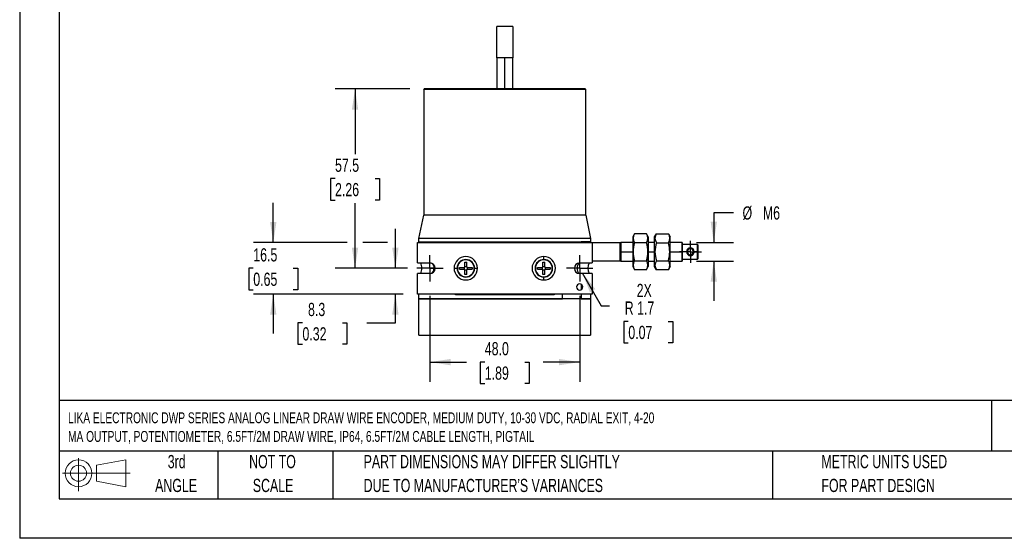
# Model space of a CAD drawing. Header units: millimetres. Extents: x 0 to 559, y 0 to 432.
# Tile 1 of 3: x 0 to 316, y 0 to 166. Entities that reach past the tile are written whole.
import ezdxf

# ---------------------------------------------------------------- set-up
doc = ezdxf.new("R2010")
doc.units = ezdxf.units.MM
doc.header["$LTSCALE"] = 2
doc.linetypes.add('CENTERX2', pattern=[20.32, 12.7, -2.54, 2.54, -2.54])
doc.layers.add('CENTER', color=40, linetype='CENTERX2')
doc.layers.add('SLD-DEFPOINTS', color=7, linetype='Continuous')
doc.layers.add('DIMENSIONS', color=140, linetype='Continuous', lineweight=25)
doc.layers.add('TEXT', color=140, linetype='Continuous', lineweight=25)
doc.styles.add('SLDTEXTSTYLE0', font='TXT', dxfattribs={"width": 0.7})
doc.dimstyles.new('SLDDIMSTYLE0', dxfattribs={"dimtxt": 4.316016, "dimasz": 6.604, "dimexe": 0, "dimexo": 0.0625, "dimgap": 1.079004, "dimtad": 0, "dimtih": 1, "dimtoh": 1, "dimdec": 1, "dimrnd": 1e-09, "dimzin": 4, "dimdsep": 46, "dimtxsty": 'SLDTEXTSTYLE0', "dimsah": 1, "dimcen": 0.09, "dimadec": 0, "dimazin": 1, "dimtfac": 1, "dimtdec": 1, "dimtofl": 0, "dimtmove": 0, "dimatfit": 3, "dimfxl": 0, "dimfrac": 2, "dimtolj": 1, "dimtzin": 12, "dimarcsym": 0})
doc.dimstyles.new('SLDDIMSTYLE1', dxfattribs={"dimtxt": 4.316016, "dimasz": 6.604, "dimexe": 0, "dimexo": 0.0625, "dimgap": 1.079004, "dimtad": 0, "dimtih": 1, "dimtoh": 1, "dimdec": 1, "dimrnd": 1e-09, "dimzin": 12, "dimdsep": 46, "dimtxsty": 'SLDTEXTSTYLE0', "dimsah": 1, "dimcen": 0.09, "dimadec": 0, "dimazin": 3, "dimtfac": 1, "dimtdec": 1, "dimtofl": 0, "dimtmove": 0, "dimatfit": 3, "dimfxl": 0, "dimfrac": 2, "dimtolj": 1, "dimtzin": 12, "dimarcsym": 0})
doc.dimstyles.new('SLDDIMSTYLE3', dxfattribs={"dimtxt": 4.316016, "dimasz": 6.604, "dimexe": 0, "dimexo": 0.0625, "dimgap": 1.079004, "dimtad": 0, "dimtih": 1, "dimtoh": 1, "dimdec": 1, "dimrnd": 1e-09, "dimzin": 12, "dimdsep": 46, "dimtxsty": 'SLDTEXTSTYLE0', "dimsah": 1, "dimcen": 0.09, "dimadec": 0, "dimazin": 3, "dimtfac": 1, "dimtdec": 1, "dimtmove": 0, "dimatfit": 0, "dimfxl": 0, "dimfrac": 2, "dimtolj": 1, "dimtzin": 12, "dimarcsym": 0})
doc.dimstyles.new('SLDDIMSTYLE6', dxfattribs={"dimtxt": 4.316016, "dimasz": 6.604, "dimexe": 0, "dimexo": 0.0625, "dimgap": 1.079004, "dimtad": 0, "dimtih": 1, "dimtoh": 1, "dimdec": 1, "dimrnd": 1e-09, "dimzin": 12, "dimdsep": 46, "dimtxsty": 'SLDTEXTSTYLE0', "dimsah": 1, "dimcen": 0, "dimadec": 0, "dimazin": 3, "dimtfac": 1, "dimtdec": 1, "dimtofl": 0, "dimtmove": 0, "dimatfit": 3, "dimfxl": 0, "dimfrac": 2, "dimtolj": 1, "dimtzin": 12, "dimarcsym": 0})

# ---------------------------------------------------------------- blocks, each defined once
blk = doc.blocks.new('Block11')
at = {"color": 7, "linetype": 'Continuous', "lineweight": 18}
for p, q in [((5.18, 10.62), (5.18, 0)), ((10.96, 8.33), (20.35, 10.06)), ((20.35, 10.06), (20.35, 1.46)), ((10.96, 3.19), (10.96, 8.33)), ((0, 5.76), (21.75, 5.76)), ((10.96, 3.19), (20.35, 1.46))]:
    blk.add_line(p, q, dxfattribs=at)
for radius in [4.3, 2.57]:
    blk.add_circle((5.18, 5.76), radius, dxfattribs=at)
blk = doc.blocks.new('Block12')
at = {"layer": 'SLD-DEFPOINTS'}
blk.add_blockref('Block11', (0, 0), dxfattribs=at)
blk = doc.blocks.new('SW_NOTE_0')
at = {"layer": 'TEXT', "color": 0, "linetype": 'CENTERX2', "lineweight": 18, "char_height": 3.4837, "attachment_point": 1, "style": 'SLDTEXTSTYLE0'}
for s, insert in [('LIKA ELECTRONIC DWP SERIES ANALOG LINEAR DRAW WIRE ENCODER, MEDIUM DUTY, 10-30 VDC, RADIAL EXIT, 4-20', (0, 4.49)), ('MA OUTPUT, POTENTIOMETER, 6.5FT/2M DRAW WIRE, IP64, 6.5FT/2M CABLE LENGTH, PIGTAIL', (0, -1.49))]:
    blk.add_mtext(s, dxfattribs=dict(at, insert=insert))
blk = doc.blocks.new('SW_NOTE_0_3')
at = {"layer": 'TEXT', "color": 0, "linetype": 'CENTERX2', "lineweight": 18, "char_height": 4.2333, "attachment_point": 1, "style": 'SLDTEXTSTYLE0'}
for s, insert in [('PART DIMENSIONS MAY DIFFER SLIGHTLY', (0, 5.46)), ("DUE TO MANUFACTURER'S VARIANCES", (0, -2.19))]:
    blk.add_mtext(s, dxfattribs=dict(at, insert=insert))
blk = doc.blocks.new('SW_NOTE_0_4')
at = {"layer": 'TEXT', "color": 0, "linetype": 'CENTERX2', "lineweight": 18, "char_height": 4.233, "attachment_point": 2, "style": 'SLDTEXTSTYLE0'}
for s, insert in [('NOT TO', (10.52, 5.46)), ('SCALE', (10.71, -2.19))]:
    blk.add_mtext(s, dxfattribs=dict(at, insert=insert))
blk = doc.blocks.new('SW_NOTE_0_5')
at = {"layer": 'TEXT', "color": 0, "linetype": 'CENTERX2', "lineweight": 18, "char_height": 4.233, "attachment_point": 2, "style": 'SLDTEXTSTYLE0'}
for s, insert in [('3rd', (4.63, 5.46)), ('ANGLE', (4.44, -2.19))]:
    blk.add_mtext(s, dxfattribs=dict(at, insert=insert))
blk = doc.blocks.new('SW_NOTE_0_6')
at = {"layer": 'TEXT', "color": 0, "linetype": 'CENTERX2', "lineweight": 18, "char_height": 4.2333, "attachment_point": 1, "style": 'SLDTEXTSTYLE0'}
for s, insert in [('METRIC UNITS USED', (0, 5.46)), ('FOR PART DESIGN', (0, -2.19))]:
    blk.add_mtext(s, dxfattribs=dict(at, insert=insert))
blk = doc.blocks.new('_D_24')
at = {"layer": 'DIMENSIONS'}
for p, q in [((131.48, 77.77), (131.48, 50.17)), ((179.48, 77.77), (179.48, 50.17)), ((131.48, 56.52), (143.22, 56.52)), ((149.07, 56.52), (147.62, 56.52)), ((147.62, 56.52), (147.62, 49.66)), ((161.89, 56.52), (163.34, 56.52)), ((163.34, 56.52), (163.34, 49.66)), ((179.48, 56.52), (167.74, 56.52)), ((147.62, 49.66), (149.07, 49.66)), ((163.34, 49.66), (161.89, 49.66))]:
    blk.add_line(p, q, dxfattribs=at)
for points in [[(131.48, 56.52), (138.09, 55.5), (138.09, 57.53)], [(179.48, 56.52), (172.88, 57.53), (172.88, 55.5)]]:
    blk.add_solid(points, dxfattribs=at)
at = {"layer": 'DIMENSIONS', "char_height": 4.233, "attachment_point": 1, "style": 'SLDTEXTSTYLE0'}
for s, insert in [('48.0', (149.07, 62.94)), ('1.89', (149.07, 55.11))]:
    blk.add_mtext(s, dxfattribs=dict(at, insert=insert))
blk = doc.blocks.new('_D_25')
at = {"layer": 'DIMENSIONS'}
for p, q in [((125.08, 144.11), (101.13, 144.11)), ((107.48, 144.11), (107.48, 123.19)), ((101.07, 115.36), (99.62, 115.36)), ((99.62, 115.36), (99.62, 108.5)), ((113.89, 115.36), (115.34, 115.36)), ((115.34, 115.36), (115.34, 108.5)), ((99.62, 108.5), (101.07, 108.5)), ((107.48, 86.61), (107.48, 107.53)), ((115.34, 108.5), (113.89, 108.5)), ((122.64, 86.61), (101.13, 86.61))]:
    blk.add_line(p, q, dxfattribs=at)
for points in [[(107.48, 144.11), (106.47, 137.51), (108.5, 137.51)], [(107.48, 86.61), (108.5, 93.21), (106.47, 93.21)]]:
    blk.add_solid(points, dxfattribs=at)
at = {"layer": 'DIMENSIONS', "char_height": 4.233, "attachment_point": 1, "style": 'SLDTEXTSTYLE0'}
for s, insert in [('57.5', (101.07, 121.78)), ('2.26', (101.07, 113.96))]:
    blk.add_mtext(s, dxfattribs=dict(at, insert=insert))
blk = doc.blocks.new('_D_26')
at = {"layer": 'DIMENSIONS'}
for p, q in [((228.78, 104.44), (222.46, 104.44)), ((222.46, 104.44), (222.46, 94.91)), ((216.88, 94.91), (228.81, 94.91)), ((216.88, 88.91), (228.81, 88.91)), ((222.46, 88.91), (222.46, 76.21))]:
    blk.add_line(p, q, dxfattribs=at)
for points in [[(222.46, 94.91), (223.48, 101.51), (221.45, 101.51)], [(222.46, 88.91), (221.45, 82.31), (223.48, 82.31)]]:
    blk.add_solid(points, dxfattribs=at)
at = {"layer": 'DIMENSIONS', "char_height": 4.233, "attachment_point": 1, "style": 'SLDTEXTSTYLE0'}
for s, insert in [('%%c', (231.68, 106.47)), ('M6', (238.19, 106.47))]:
    blk.add_mtext(s, dxfattribs=dict(at, insert=insert))
blk = doc.blocks.new('_D_27')
at = {"layer": 'DIMENSIONS'}
for p, q in [((120.42, 86.61), (120.42, 99.31)), ((124.27, 86.61), (114.07, 86.61)), ((122.88, 78.36), (114.07, 78.36)), ((120.42, 69.1), (120.42, 78.36)), ((90.63, 69.1), (89.18, 69.1)), ((89.18, 69.1), (89.18, 62.24)), ((103.45, 69.1), (104.9, 69.1)), ((104.9, 69.1), (104.9, 62.24)), ((111.23, 69.1), (120.42, 69.1)), ((89.18, 62.24), (90.63, 62.24)), ((104.9, 62.24), (103.45, 62.24))]:
    blk.add_line(p, q, dxfattribs=at)
for points in [[(120.42, 86.61), (121.43, 93.21), (119.4, 93.21)], [(120.42, 78.36), (119.4, 71.76), (121.43, 71.76)]]:
    blk.add_solid(points, dxfattribs=at)
at = {"layer": 'DIMENSIONS', "char_height": 4.233, "attachment_point": 1, "style": 'SLDTEXTSTYLE0'}
for s, insert in [('8.3', (92.42, 75.52)), ('0.32', (90.63, 67.69))]:
    blk.add_mtext(s, dxfattribs=dict(at, insert=insert))
blk = doc.blocks.new('_D_28')
at = {"layer": 'DIMENSIONS'}
for p, q in [((81.28, 94.86), (81.28, 107.56)), ((104.98, 94.86), (74.93, 94.86)), ((117.92, 94.86), (109.98, 94.86)), ((74.87, 86.61), (73.42, 86.61)), ((73.42, 86.61), (73.42, 79.75)), ((87.69, 86.61), (89.14, 86.61)), ((89.14, 86.61), (89.14, 79.75)), ((73.42, 79.75), (74.87, 79.75)), ((89.14, 79.75), (87.69, 79.75)), ((122.88, 78.36), (74.93, 78.36)), ((81.28, 78.36), (81.28, 65.66))]:
    blk.add_line(p, q, dxfattribs=at)
for points in [[(81.28, 94.86), (82.29, 101.46), (80.26, 101.46)], [(81.28, 78.36), (80.26, 71.76), (82.29, 71.76)]]:
    blk.add_solid(points, dxfattribs=at)
at = {"layer": 'DIMENSIONS', "char_height": 4.233, "attachment_point": 1, "style": 'SLDTEXTSTYLE0'}
for s, insert in [('16.5', (74.87, 93.03)), ('0.65', (74.87, 85.21))]:
    blk.add_mtext(s, dxfattribs=dict(at, insert=insert))
blk = doc.blocks.new('_D_29')
at = {"layer": 'DIMENSIONS'}
for p, q in [((180.33, 85.14), (186.41, 74.61)), ((186.41, 74.61), (188.99, 74.61)), ((195.07, 69.55), (193.62, 69.55)), ((193.62, 69.55), (193.62, 62.69)), ((207.89, 69.55), (209.34, 69.55)), ((209.34, 69.55), (209.34, 62.69)), ((193.62, 62.69), (195.07, 62.69)), ((209.34, 62.69), (207.89, 62.69))]:
    blk.add_line(p, q, dxfattribs=at)
blk.add_solid([(180.33, 85.14), (182.75, 78.91), (184.51, 79.93)], dxfattribs=at)
at = {"layer": 'DIMENSIONS', "char_height": 4.233, "attachment_point": 1, "style": 'SLDTEXTSTYLE0'}
for s, insert in [('2X', (197.75, 81.62)), ('R 1.7', (193.91, 75.98)), ('0.07', (195.07, 68.15))]:
    blk.add_mtext(s, dxfattribs=dict(at, insert=insert))
blk = doc.blocks.new('SW_CENTERMARKSYMBOL_5')
at = {"layer": 'CENTER', "color": 0}
for p, q in [((0, 2.54), (0, 3.54)), ((-2.54, 0), (-3.54, 0)), ((0, 0), (-2.54, 0)), ((0, 0), (0, 2.54)), ((0, 0), (0, -2.54)), ((0, 0), (2.54, 0)), ((2.54, 0), (3.54, 0)), ((0, -2.54), (0, -3.54))]:
    blk.add_line(p, q, dxfattribs=at)
blk = doc.blocks.new('SW_CENTERMARKSYMBOL_6')
at = {"layer": 'CENTER', "color": 0}
for p, q in [((0, 2.54), (0, 4.24)), ((-2.54, 0), (-4.24, 0)), ((0, 0), (-2.54, 0)), ((0, 0), (0, 2.54)), ((0, 0), (0, -2.54)), ((0, 0), (2.54, 0)), ((2.54, 0), (4.24, 0)), ((0, -2.54), (0, -4.24))]:
    blk.add_line(p, q, dxfattribs=at)
blk = doc.blocks.new('SW_CENTERMARKSYMBOL_7')
at = {"layer": 'CENTER', "color": 0}
for p, q in [((0, 2.54), (0, 4.24)), ((-2.54, 0), (-4.24, 0)), ((0, 0), (-2.54, 0)), ((0, 0), (0, 2.54)), ((0, 0), (0, -2.54)), ((0, 0), (2.54, 0)), ((2.54, 0), (4.24, 0)), ((0, -2.54), (0, -4.24))]:
    blk.add_line(p, q, dxfattribs=at)

msp = doc.modelspace()

# ---------------------------------------------------------------- linework, layer by layer
at = {"color": 7, "linetype": 'Continuous'}
for p in [(0, 431.81), (558.8, 0.01)]:
    msp.add_line(p, (0, 0.01), dxfattribs=at)
for p, q in [((152.93, 154.11), (152.93, 164.11)), ((158.03, 164.11), (152.93, 164.11)), ((158.03, 164.11), (158.03, 154.11)), ((152.93, 154.11), (152.93, 144.11)), ((155.48, 154.11), (152.93, 154.11)), ((158.03, 154.11), (155.48, 154.11)), ((155.48, 144.11), (155.48, 154.11)), ((158.03, 144.11), (158.03, 154.11)), ((129.48, 143.91), (129.68, 144.11)), ((129.48, 143.91), (129.48, 103.61)), ((181.48, 143.91), (129.48, 143.91)), ((181.28, 144.11), (129.68, 144.11)), ((178.73, 144.11), (177.19, 144.11)), ((181.28, 144.11), (181.48, 143.91)), ((181.48, 103.61), (181.48, 143.91)), ((127.98, 96.11), (129.48, 103.61)), ((181.48, 103.61), (129.48, 103.61)), ((181.48, 103.61), (182.98, 96.11)), ((127.48, 88.31), (127.48, 94.86)), ((127.48, 94.86), (183.48, 94.86)), ((127.98, 95.11), (127.98, 96.11)), ((182.98, 96.11), (127.98, 96.11)), ((127.98, 94.86), (127.98, 95.11)), ((127.98, 95.11), (139.67, 95.11)), ((127.98, 95.11), (182.98, 95.11)), ((139.67, 94.86), (139.67, 95.11)), ((171.29, 95.11), (171.29, 94.86)), ((171.29, 95.11), (173.98, 95.11)), ((173.98, 94.86), (173.98, 95.11)), ((174.08, 94.91), (174.03, 94.86)), ((176.88, 94.91), (174.08, 94.91)), ((174.08, 94.86), (174.08, 94.91)), ((176.93, 94.86), (176.88, 94.91)), ((176.88, 94.86), (176.88, 94.91)), ((177.48, 94.91), (192.48, 94.91)), ((177.48, 94.91), (177.48, 94.86)), ((179.98, 95.11), (179.98, 94.91)), ((182.98, 95.11), (179.98, 95.11)), ((182.98, 96.11), (182.98, 95.11)), ((182.98, 95.11), (182.98, 94.91)), ((183.48, 94.86), (183.48, 88.31)), ((192.68, 94.91), (192.48, 94.71)), ((192.48, 88.91), (192.48, 94.91)), ((196.48, 94.91), (192.68, 94.91)), ((192.68, 94.91), (192.68, 91.91)), ((197.06, 97.68), (196.48, 96.68)), ((196.48, 96.68), (196.48, 89.52)), ((200.9, 97.68), (197.06, 97.68)), ((200.9, 94.8), (197.06, 94.8)), ((201.48, 96.68), (200.9, 97.68)), ((201.48, 96.68), (201.48, 89.52)), ((203.48, 94.91), (201.48, 94.91)), ((203.48, 96.68), (204.06, 97.68)), ((203.48, 87.14), (203.48, 96.68)), ((204.06, 97.68), (207.9, 97.68)), ((204.06, 94.8), (207.9, 94.8)), ((207.9, 97.68), (208.48, 96.68)), ((208.48, 87.14), (208.48, 96.68)), ((212.28, 94.91), (208.48, 94.91)), ((212.48, 94.71), (212.28, 94.91)), ((212.28, 91.91), (212.28, 94.91)), ((212.48, 91.91), (212.48, 94.71)), ((192.48, 91.91), (192.68, 91.91)), ((192.68, 91.91), (192.68, 88.91)), ((192.68, 91.91), (196.48, 91.91)), ((201.48, 91.91), (203.48, 91.91)), ((208.48, 91.91), (212.28, 91.91)), ((212.28, 88.91), (212.28, 91.91)), ((212.28, 91.91), (212.48, 91.91)), ((217.28, 94.26), (212.48, 94.26)), ((212.48, 89.11), (212.48, 91.91)), ((213.78, 91.91), (212.48, 91.91)), ((214.98, 93.22), (214.98, 92.91)), ((217.28, 91.91), (216.18, 91.91)), ((217.48, 94.06), (217.28, 94.26)), ((217.28, 91.91), (217.28, 94.26)), ((217.28, 89.56), (217.28, 91.91)), ((217.48, 91.91), (217.28, 91.91)), ((217.48, 91.91), (217.48, 94.06)), ((217.48, 89.76), (217.48, 91.91)), ((142.68, 88.61), (143.28, 88.61)), ((142.68, 87.11), (142.68, 88.61)), ((143.01, 89.32), (143.01, 89.42)), ((143.28, 87.08), (143.28, 88.61)), ((167.68, 88.61), (168.28, 88.61)), ((167.68, 87.11), (167.68, 88.61)), ((167.98, 89.42), (167.98, 90.36)), ((168.02, 89.32), (168.02, 89.42)), ((168.28, 87.08), (168.28, 88.61)), ((192.48, 88.91), (183.48, 88.91)), ((192.48, 89.11), (192.68, 88.91)), ((192.68, 88.91), (196.48, 88.91)), ((196.48, 89.52), (197.06, 89.02)), ((196.48, 89.52), (196.48, 87.14)), ((197.06, 89.02), (200.9, 89.02)), ((200.9, 89.02), (201.48, 89.52)), ((201.48, 89.52), (201.48, 87.14)), ((201.48, 88.91), (203.48, 88.91)), ((204.06, 89.02), (207.9, 89.02)), ((208.48, 88.91), (212.28, 88.91)), ((212.28, 88.91), (212.48, 89.11)), ((212.48, 89.56), (217.28, 89.56)), ((214.98, 90.91), (214.98, 90.6)), ((217.28, 89.56), (217.48, 89.76)), ((127.48, 88.31), (131.48, 88.31)), ((132.85, 86.61), (128.87, 86.61)), ((139.23, 86.61), (140.17, 86.61)), ((140.98, 86.91), (142.48, 86.91)), ((140.98, 86.31), (140.98, 86.91)), ((140.98, 86.31), (142.51, 86.31)), ((142.48, 86.91), (142.48, 86.31)), ((143.28, 87.11), (142.68, 87.11)), ((142.68, 84.61), (142.68, 86.14)), ((142.68, 86.11), (143.28, 86.11)), ((143.28, 84.61), (143.28, 86.14)), ((143.45, 86.91), (144.98, 86.91)), ((143.45, 86.31), (144.98, 86.31)), ((143.48, 86.31), (143.48, 86.91)), ((144.98, 86.91), (144.98, 86.31)), ((145.79, 86.61), (146.73, 86.61)), ((165.98, 86.91), (167.48, 86.91)), ((165.98, 86.31), (165.98, 86.91)), ((165.98, 86.31), (167.51, 86.31)), ((167.48, 86.91), (167.48, 86.31)), ((168.28, 87.11), (167.68, 87.11)), ((167.68, 84.61), (167.68, 86.14)), ((167.68, 86.11), (168.28, 86.11)), ((168.28, 84.61), (168.28, 86.14)), ((168.45, 86.91), (169.98, 86.91)), ((168.45, 86.31), (169.98, 86.31)), ((168.48, 86.31), (168.48, 86.91)), ((169.98, 86.91), (169.98, 86.31)), ((179.48, 88.31), (183.48, 88.31)), ((196.48, 87.14), (197.06, 86.14)), ((200.9, 86.14), (197.06, 86.14)), ((200.9, 86.14), (201.48, 87.14)), ((204.06, 86.14), (203.48, 87.14)), ((207.9, 86.14), (204.06, 86.14)), ((208.48, 87.14), (207.9, 86.14)), ((127.48, 78.36), (127.48, 84.91)), ((131.48, 84.91), (127.48, 84.91)), ((143.28, 84.61), (142.68, 84.61)), ((142.95, 83.8), (142.95, 83.9)), ((168.28, 84.61), (167.68, 84.61)), ((167.95, 83.8), (167.95, 83.9)), ((167.98, 82.86), (167.98, 83.8)), ((183.48, 84.91), (179.48, 84.91)), ((183.48, 84.91), (183.48, 78.36)), ((179.98, 81.48), (179.98, 79.74)), ((183.48, 78.36), (127.48, 78.36)), ((127.98, 76.86), (127.98, 78.36)), ((127.98, 76.86), (173.98, 76.86)), ((127.98, 65.11), (127.98, 76.86)), ((182.98, 76.86), (127.98, 76.86)), ((139.67, 78.11), (139.67, 78.36)), ((171.29, 78.11), (139.67, 78.11)), ((171.29, 78.36), (171.29, 78.11)), ((173.98, 76.86), (173.98, 78.36)), ((179.98, 78.36), (179.98, 76.86)), ((179.98, 76.86), (182.98, 76.86)), ((182.98, 78.36), (182.98, 76.86)), ((182.98, 76.86), (182.98, 65.11)), ((127.98, 65.11), (182.98, 65.11))]:
    msp.add_line(p, q)
for centre, radius, start, end in [((206.33, 91.91), 9.71, 162.703, 197.297), ((199.24, 96.24), 2.62, 146.4991, 213.5009), ((198.72, 96.24), 2.62, 326.4991, 33.5009), ((191.63, 91.91), 9.71, 342.703, 17.297), ((213.33, 91.91), 9.71, 162.703, 197.297), ((206.24, 96.24), 2.62, 146.4991, 213.5009), ((205.72, 96.24), 2.62, 326.4991, 33.5009), ((198.63, 91.91), 9.71, 342.703, 17.297), ((215.04, 91.97), 1.25, 92.4442, 182.6557), ((215.05, 91.86), 1.26, 177.7793, 267.1218), ((214.98, 91.91), 1, 90, 270), ((214.92, 91.96), 1.26, 357.7792, 87.1219), ((214.98, 91.91), 1, 270, 90), ((214.93, 91.85), 1.25, 272.4443, 2.6556), ((142.98, 86.61), 3.75, 0, 180), ((142.98, 86.61), 2.81, 89.3498, 269.3498), ((142.98, 86.61), 2.71, 90, 269.3498), ((142.98, 86.61), 2.81, 269.3498, 89.3498), ((142.98, 86.61), 2.71, 270, 89.3498), ((142.98, 86.61), 2.71, 89.3498, 90), ((167.98, 86.61), 3.75, 90, 270), ((167.98, 86.61), 2.81, 89.2673, 269.2673), ((167.98, 86.61), 2.71, 90, 269.2673), ((167.98, 86.61), 2.81, 269.2673, 89.2673), ((167.98, 86.61), 3.75, 270, 90), ((167.98, 86.61), 2.71, 89.2673, 90), ((167.98, 86.61), 2.71, 270, 89.2673), ((199.24, 87.58), 2.62, 146.4991, 213.5009), ((198.72, 87.58), 2.62, 326.4991, 33.5009), ((206.24, 87.58), 2.62, 146.4991, 213.5009), ((205.72, 87.58), 2.62, 326.4991, 33.5009), ((125.22, 86.68), 3.66, 358.9625, 26.5348), ((125.12, 86.57), 3.75, 333.7449, 0.6331), ((131.48, 86.61), 1.7, 270, 90), ((130.8, 86.64), 2.05, 307.0212, 359.0735), ((130.87, 86.6), 1.98, 0.3185, 53.7555), ((142.98, 86.61), 3.75, 180, 0), ((142.48, 87.11), 0.2, 270, 0), ((142.51, 86.14), 0.17, 0, 90), ((143.45, 87.08), 0.17, 180, 270), ((143.45, 86.14), 0.17, 90, 180), ((167.48, 87.11), 0.2, 270, 0), ((167.51, 86.14), 0.17, 0, 90), ((168.45, 87.08), 0.17, 180, 270), ((168.45, 86.14), 0.17, 90, 180), ((179.48, 86.61), 1.7, 90, 180), ((179.48, 86.61), 1.7, 180, 270), ((185.94, 86.61), 3.86, 153.8525, 206.1642), ((142.98, 86.61), 2.71, 269.3498, 270), ((167.98, 86.61), 2.71, 269.2673, 270), ((179.48, 80.61), 1, 0, 180), ((179.48, 80.61), 1, 180, 0)]:
    msp.add_arc(centre, radius, start, end)
msp.add_ellipse((181.2, 86.61), major_axis=(2.54, 0), ratio=0.984808, start_param=2.397305, end_param=3.88588)
at = {"layer": 'TEXT'}
for p, q in [((12.7, 419.1), (12.7, 12.7)), ((546.1, 44.25), (12.7, 44.25)), ((311.52, 44.25), (311.52, 27.94)), ((546.1, 27.94), (12.7, 27.94)), ((63.5, 27.94), (63.5, 12.7)), ((100.42, 27.94), (100.42, 12.7)), ((241.29, 27.94), (241.29, 12.7)), ((12.7, 12.7), (546.1, 12.7))]:
    msp.add_line(p, q, dxfattribs=at)

# ---------------------------------------------------------------- block references
at = {"layer": 'CENTER'}
for name, p in [('SW_CENTERMARKSYMBOL_5', (214.98, 91.91)), ('SW_CENTERMARKSYMBOL_7', (131.48, 86.61)), ('SW_CENTERMARKSYMBOL_6', (179.48, 86.61))]:
    msp.add_blockref(name, p, dxfattribs=at)
at = {"layer": 'SLD-DEFPOINTS'}
msp.add_blockref('Block12', (13.68, 15.11), dxfattribs=at)
at = {"layer": 'TEXT', "linetype": 'CENTERX2', "lineweight": 18}
for name, p in [('SW_NOTE_0', (15.5, 35.92)), ('SW_NOTE_0_5', (45.69, 21.27)), ('SW_NOTE_0_4', (70.51, 21.27)), ('SW_NOTE_0_3', (110.24, 21.27)), ('SW_NOTE_0_6', (256.96, 21.27))]:
    msp.add_blockref(name, p, dxfattribs=at)

# ---------------------------------------------------------------- dimensions: what is measured, and where the dimension line sits
at = {"layer": 'DIMENSIONS'}
for base, p1, p2, dimstyle, picture, middle in [((107.48, 86.61), (129.68, 144.11), (127.24, 86.61), 'SLDDIMSTYLE1', '_D_25', (107.48, 115.36)), ((81.28, 78.36), (127.48, 94.86), (127.48, 78.36), 'SLDDIMSTYLE3', '_D_28', (81.28, 86.61)), ((120.41780954, 86.61070997), (127.48220053, 78.36070997), (128.87261691, 86.61070997), 'SLDDIMSTYLE3', '_D_27', (120.41780954, 69.09545367))]:
    dim = msp.add_linear_dim(base=base, p1=p1, p2=p2, angle=90, dimstyle=dimstyle, dxfattribs=at)
    dim.commit()
    dim.dimension.update_dxf_attribs({"geometry": picture, "text_midpoint": middle, "dimtype": 160})
dim = msp.add_linear_dim(base=(222.46, 88.91), p1=(212.28, 94.91), p2=(212.28, 88.91), angle=90, text='%%cM6', dimstyle='SLDDIMSTYLE3', dxfattribs=at)
dim.commit()
dim.dimension.update_dxf_attribs({"geometry": '_D_26', "text_midpoint": (222.46, 104.44), "dimtype": 160})
dim = msp.add_radius_dim(center=(179.48, 86.61), mpoint=(180.33, 85.14), text='2X\\PR <>', dimstyle='SLDDIMSTYLE6', dxfattribs=at)
dim.commit()
dim.dimension.update_dxf_attribs({"geometry": '_D_29', "text_midpoint": (201.48, 72.38), "dimtype": 164})
dim = msp.add_linear_dim(base=(179.48, 56.52), p1=(131.48, 82.37), p2=(179.48, 82.37), dimstyle='SLDDIMSTYLE0', dxfattribs=at)
dim.commit()
dim.dimension.update_dxf_attribs({"geometry": '_D_24', "text_midpoint": (155.48, 56.52), "dimtype": 160})

doc.saveas('drawing.dxf')
